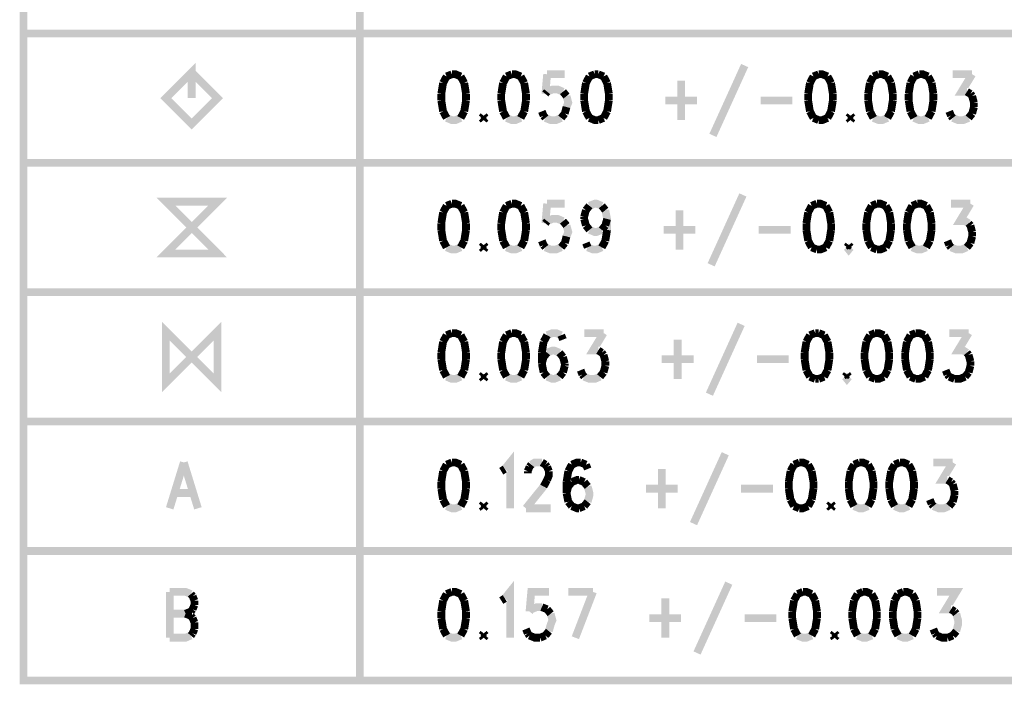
# Model space of a CAD drawing. Extents: x 7.3 to 17.4, y 4.7 to 13.3.
# Tile 9 of 11: x 13.7 to 15.6, y 8.2 to 9.5. Entities that reach past the tile are written whole.
import ezdxf

# ---------------------------------------------------------------- set-up
doc = ezdxf.new("R2010")
doc.units = 0
doc.layers.add('DD_PHO', color=6, linetype='CONTINUOUS')

msp = doc.modelspace()

# ---------------------------------------------------------------- linework, layer by layer
at = {"layer": 'DD_PHO', "const_width": 0.015}
for points in [[(13.75, 10.775), (13.75, 8.2), (17.4, 8.2), (17.4, 10.775), (13.75, 10.775)], [(14.4, 10.475), (14.4, 8.2)], [(13.75, 9.45), (17.4, 9.45)], [(14.075, 9.325), (14.075, 9.375), (14.025, 9.325), (14.075, 9.275), (14.125, 9.325), (14.075, 9.375)], [(15.14386, 9.38796), (15.0825, 9.25296)], [(14.56772, 9.36687), (14.5609, 9.35421)], [(14.57795, 9.37109), (14.56772, 9.36687)], [(14.595, 9.36687), (14.58477, 9.37109), (14.57795, 9.37109)], [(14.60181, 9.35421), (14.595, 9.36687)], [(14.68363, 9.36687), (14.67681, 9.35421)], [(14.69386, 9.37109), (14.68363, 9.36687)], [(14.7109, 9.36687), (14.70068, 9.37109), (14.69386, 9.37109)], [(14.71772, 9.35421), (14.7109, 9.36687)], [(14.76204, 9.37109), (14.75863, 9.33312)], [(14.79613, 9.37109), (14.76204, 9.37109)], [(14.84386, 9.36687), (14.83704, 9.35421)], [(14.85409, 9.37109), (14.84386, 9.36687)], [(14.8609, 9.37109), (14.85409, 9.37109)], [(14.87113, 9.36687), (14.8609, 9.37109)], [(14.87795, 9.35421), (14.87113, 9.36687)], [(15.02113, 9.35843), (15.02113, 9.2825)], [(15.27681, 9.36687), (15.27, 9.35421)], [(15.28704, 9.37109), (15.27681, 9.36687)], [(15.30409, 9.36687), (15.29386, 9.37109), (15.28704, 9.37109)], [(15.3109, 9.35421), (15.30409, 9.36687)], [(15.39272, 9.36687), (15.3859, 9.35421)], [(15.40295, 9.37109), (15.39272, 9.36687)], [(15.42, 9.36687), (15.40977, 9.37109), (15.40295, 9.37109)], [(15.42681, 9.35421), (15.42, 9.36687)], [(15.47113, 9.36687), (15.46431, 9.35421)], [(15.48136, 9.37109), (15.47113, 9.36687)], [(15.4984, 9.36687), (15.48818, 9.37109), (15.48136, 9.37109)], [(15.50522, 9.35421), (15.4984, 9.36687)], [(15.54613, 9.37109), (15.58363, 9.37109)], [(15.58363, 9.37109), (15.56318, 9.33734), (15.5734, 9.33734)], [(14.5609, 9.35421), (14.5575, 9.33312)], [(14.60522, 9.33312), (14.60181, 9.35421)], [(14.67681, 9.35421), (14.6734, 9.33312)], [(14.72113, 9.33312), (14.71772, 9.35421)], [(14.76204, 9.33734), (14.77227, 9.34156), (14.7825, 9.34156), (14.79272, 9.33734)], [(14.83704, 9.35421), (14.83363, 9.33312)], [(14.88136, 9.33312), (14.87795, 9.35421)], [(15.27, 9.35421), (15.26659, 9.33312)], [(15.31431, 9.33312), (15.3109, 9.35421)], [(15.3859, 9.35421), (15.3825, 9.33312)], [(15.43022, 9.33312), (15.42681, 9.35421)], [(15.46431, 9.35421), (15.4609, 9.33312)], [(15.50863, 9.33312), (15.50522, 9.35421)], [(14.5575, 9.33312), (14.5575, 9.32046)], [(14.5575, 9.32046), (14.5609, 9.29937)], [(14.60181, 9.29937), (14.60522, 9.32046)], [(14.60522, 9.32046), (14.60522, 9.33312)], [(14.6734, 9.33312), (14.6734, 9.32046)], [(14.6734, 9.32046), (14.67681, 9.29937)], [(14.71772, 9.29937), (14.72113, 9.32046)], [(14.72113, 9.32046), (14.72113, 9.33312)], [(14.75863, 9.33312), (14.76204, 9.33734)], [(14.79272, 9.33734), (14.79954, 9.3289)], [(14.79954, 9.3289), (14.80295, 9.31625), (14.79954, 9.30781)], [(14.83363, 9.33312), (14.83363, 9.32046)], [(14.83363, 9.32046), (14.83704, 9.29937)], [(14.87795, 9.29937), (14.88136, 9.32046)], [(14.88136, 9.32046), (14.88136, 9.33312)], [(14.99045, 9.32046), (15.05181, 9.32046)], [(15.17454, 9.32046), (15.2359, 9.32046)], [(15.26659, 9.33312), (15.26659, 9.32046)], [(15.26659, 9.32046), (15.27, 9.29937)], [(15.3109, 9.29937), (15.31431, 9.32046)], [(15.31431, 9.32046), (15.31431, 9.33312)], [(15.3825, 9.33312), (15.3825, 9.32046)], [(15.3825, 9.32046), (15.3859, 9.29937)], [(15.42681, 9.29937), (15.43022, 9.32046)], [(15.43022, 9.32046), (15.43022, 9.33312)], [(15.4609, 9.33312), (15.4609, 9.32046)], [(15.4609, 9.32046), (15.46431, 9.29937)], [(15.50522, 9.29937), (15.50863, 9.32046)], [(15.50863, 9.32046), (15.50863, 9.33312)], [(15.5734, 9.33734), (15.58022, 9.33312)], [(15.58022, 9.33312), (15.58363, 9.3289)], [(15.58363, 9.3289), (15.58704, 9.31625)], [(14.79954, 9.30781), (14.79613, 9.29515)], [(15.58704, 9.30781), (15.58363, 9.29515)], [(15.58704, 9.31625), (15.58704, 9.30781)], [(14.5609, 9.29937), (14.56772, 9.28671)], [(14.56772, 9.28671), (14.57795, 9.2825), (14.58477, 9.2825), (14.595, 9.28671)], [(14.595, 9.28671), (14.60181, 9.29937)], [(14.63931, 9.29093), (14.6359, 9.28671)], [(14.6359, 9.28671), (14.63931, 9.2825)], [(14.64272, 9.28671), (14.63931, 9.29093)], [(14.63931, 9.2825), (14.64272, 9.28671)], [(14.67681, 9.29937), (14.68363, 9.28671)], [(14.68363, 9.28671), (14.69386, 9.2825), (14.70068, 9.2825), (14.7109, 9.28671)], [(14.7109, 9.28671), (14.71772, 9.29937)], [(14.75522, 9.29093), (14.75181, 9.29937)], [(14.75863, 9.28671), (14.75522, 9.29093)], [(14.78931, 9.28671), (14.77909, 9.2825), (14.76886, 9.2825), (14.75863, 9.28671)], [(14.79613, 9.29515), (14.78931, 9.28671)], [(14.83704, 9.29937), (14.84386, 9.28671)], [(14.84386, 9.28671), (14.85409, 9.2825), (14.8609, 9.2825)], [(14.8609, 9.2825), (14.87113, 9.28671)], [(14.87113, 9.28671), (14.87795, 9.29937)], [(15.27, 9.29937), (15.27681, 9.28671)], [(15.27681, 9.28671), (15.28704, 9.2825)], [(15.28704, 9.2825), (15.29386, 9.2825), (15.30409, 9.28671)], [(15.30409, 9.28671), (15.3109, 9.29937)], [(15.3484, 9.29093), (15.345, 9.28671)], [(15.345, 9.28671), (15.3484, 9.2825)], [(15.35181, 9.28671), (15.3484, 9.29093)], [(15.3484, 9.2825), (15.35181, 9.28671)], [(15.3859, 9.29937), (15.39272, 9.28671)], [(15.39272, 9.28671), (15.40295, 9.2825), (15.40977, 9.2825), (15.42, 9.28671)], [(15.42, 9.28671), (15.42681, 9.29937)], [(15.46431, 9.29937), (15.47113, 9.28671)], [(15.47113, 9.28671), (15.48136, 9.2825), (15.48818, 9.2825), (15.4984, 9.28671)], [(15.4984, 9.28671), (15.50522, 9.29937)], [(15.54272, 9.29093), (15.53931, 9.29937)], [(15.54613, 9.28671), (15.54272, 9.29093)], [(15.57681, 9.28671), (15.56659, 9.2825), (15.55636, 9.2825), (15.54613, 9.28671)], [(15.58363, 9.29515), (15.57681, 9.28671)], [(13.75, 9.2), (17.4, 9.2)], [(15.14045, 9.13796), (15.07909, 9.00296)], [(14.025, 9.125), (14.125, 9.125), (14.025, 9.025), (14.125, 9.025), (14.025, 9.125)], [(14.56772, 9.11687), (14.5609, 9.10421)], [(14.57795, 9.12109), (14.56772, 9.11687)], [(14.595, 9.11687), (14.58477, 9.12109), (14.57795, 9.12109)], [(14.60181, 9.10421), (14.595, 9.11687)], [(14.68363, 9.11687), (14.67681, 9.10421)], [(14.69386, 9.12109), (14.68363, 9.11687)], [(14.7109, 9.11687), (14.70068, 9.12109), (14.69386, 9.12109)], [(14.71772, 9.10421), (14.7109, 9.11687)], [(14.76204, 9.12109), (14.75863, 9.08312)], [(14.79613, 9.12109), (14.76204, 9.12109)], [(14.83704, 9.10843), (14.84386, 9.11687)], [(14.84386, 9.11687), (14.85409, 9.12109), (14.8575, 9.12109), (14.86772, 9.11687)], [(14.86772, 9.11687), (14.87454, 9.10843)], [(15.2734, 9.11687), (15.26659, 9.10421)], [(15.28363, 9.12109), (15.2734, 9.11687)], [(15.30068, 9.11687), (15.29045, 9.12109), (15.28363, 9.12109)], [(15.3075, 9.10421), (15.30068, 9.11687)], [(15.38931, 9.11687), (15.3825, 9.10421)], [(15.39954, 9.12109), (15.38931, 9.11687)], [(15.41659, 9.11687), (15.40636, 9.12109), (15.39954, 9.12109)], [(15.4234, 9.10421), (15.41659, 9.11687)], [(15.46772, 9.11687), (15.4609, 9.10421)], [(15.47795, 9.12109), (15.46772, 9.11687)], [(15.495, 9.11687), (15.48477, 9.12109), (15.47795, 9.12109)], [(15.50181, 9.10421), (15.495, 9.11687)], [(15.54272, 9.12109), (15.58022, 9.12109)], [(15.58022, 9.12109), (15.55977, 9.08734), (15.57, 9.08734), (15.57681, 9.08312)], [(14.5609, 9.10421), (14.5575, 9.08312)], [(14.60522, 9.08312), (14.60181, 9.10421)], [(14.67681, 9.10421), (14.6734, 9.08312)], [(14.72113, 9.08312), (14.71772, 9.10421)], [(14.76204, 9.08734), (14.77227, 9.09156), (14.7825, 9.09156), (14.79272, 9.08734)], [(14.83363, 9.09578), (14.83704, 9.10843)], [(14.83363, 9.09156), (14.83363, 9.09578)], [(14.83704, 9.0789), (14.83363, 9.09156)], [(14.87454, 9.10843), (14.87795, 9.09156), (14.87795, 9.07046)], [(14.87795, 9.09156), (14.87454, 9.0789)], [(15.01772, 9.10843), (15.01772, 9.0325)], [(15.26659, 9.10421), (15.26318, 9.08312)], [(15.3109, 9.08312), (15.3075, 9.10421)], [(15.3825, 9.10421), (15.37909, 9.08312)], [(15.42681, 9.08312), (15.4234, 9.10421)], [(15.4609, 9.10421), (15.4575, 9.08312)], [(15.50522, 9.08312), (15.50181, 9.10421)], [(14.5575, 9.08312), (14.5575, 9.07046)], [(14.60522, 9.07046), (14.60522, 9.08312)], [(14.6734, 9.08312), (14.6734, 9.07046)], [(14.72113, 9.07046), (14.72113, 9.08312)], [(14.75863, 9.08312), (14.76204, 9.08734)], [(14.79272, 9.08734), (14.79954, 9.0789)], [(14.79954, 9.0789), (14.80295, 9.06625), (14.79954, 9.05781)], [(14.84386, 9.07046), (14.83704, 9.0789)], [(14.87454, 9.0789), (14.86772, 9.07046)], [(15.26318, 9.08312), (15.26318, 9.07046)], [(15.3109, 9.07046), (15.3109, 9.08312)], [(15.37909, 9.08312), (15.37909, 9.07046)], [(15.42681, 9.07046), (15.42681, 9.08312)], [(15.4575, 9.08312), (15.4575, 9.07046)], [(15.50522, 9.07046), (15.50522, 9.08312)], [(15.57681, 9.08312), (15.58022, 9.0789)], [(15.58022, 9.0789), (15.58363, 9.06625)], [(14.5575, 9.07046), (14.5609, 9.04937)], [(14.60181, 9.04937), (14.60522, 9.07046)], [(14.6734, 9.07046), (14.67681, 9.04937)], [(14.71772, 9.04937), (14.72113, 9.07046)], [(14.79954, 9.05781), (14.79613, 9.04515)], [(14.86772, 9.07046), (14.8575, 9.06625), (14.85409, 9.06625), (14.84386, 9.07046)], [(14.87795, 9.07046), (14.87454, 9.04937)], [(14.98704, 9.07046), (15.0484, 9.07046)], [(15.17113, 9.07046), (15.2325, 9.07046)], [(15.26318, 9.07046), (15.26659, 9.04937)], [(15.3075, 9.04937), (15.3109, 9.07046)], [(15.37909, 9.07046), (15.3825, 9.04937)], [(15.4234, 9.04937), (15.42681, 9.07046)], [(15.4575, 9.07046), (15.4609, 9.04937)], [(15.50181, 9.04937), (15.50522, 9.07046)], [(15.58363, 9.05781), (15.58022, 9.04515)], [(15.58363, 9.06625), (15.58363, 9.05781)], [(14.5609, 9.04937), (14.56772, 9.03671)], [(14.56772, 9.03671), (14.57795, 9.0325), (14.58477, 9.0325), (14.595, 9.03671)], [(14.595, 9.03671), (14.60181, 9.04937)], [(14.63931, 9.04093), (14.6359, 9.03671)], [(14.6359, 9.03671), (14.63931, 9.0325)], [(14.64272, 9.03671), (14.63931, 9.04093)], [(14.63931, 9.0325), (14.64272, 9.03671)], [(14.67681, 9.04937), (14.68363, 9.03671)], [(14.68363, 9.03671), (14.69386, 9.0325), (14.70068, 9.0325), (14.7109, 9.03671)], [(14.7109, 9.03671), (14.71772, 9.04937)], [(14.75522, 9.04093), (14.75181, 9.04937)], [(14.75863, 9.03671), (14.75522, 9.04093)], [(14.78931, 9.03671), (14.77909, 9.0325), (14.76886, 9.0325), (14.75863, 9.03671)], [(14.79613, 9.04515), (14.78931, 9.03671)], [(14.84045, 9.03671), (14.83704, 9.04515)], [(14.86772, 9.03671), (14.8575, 9.0325), (14.85068, 9.0325), (14.84045, 9.03671)], [(14.87454, 9.04937), (14.86772, 9.03671)], [(15.26659, 9.04937), (15.2734, 9.03671)], [(15.2734, 9.03671), (15.28363, 9.0325)], [(15.28363, 9.0325), (15.29045, 9.0325), (15.30068, 9.03671)], [(15.30068, 9.03671), (15.3075, 9.04937)], [(15.345, 9.04093), (15.34159, 9.03671)], [(15.34159, 9.03671), (15.345, 9.0325), (15.3484, 9.03671)], [(15.3484, 9.03671), (15.345, 9.04093)], [(15.3825, 9.04937), (15.38931, 9.03671)], [(15.38931, 9.03671), (15.39954, 9.0325)], [(15.39954, 9.0325), (15.40636, 9.0325), (15.41659, 9.03671)], [(15.41659, 9.03671), (15.4234, 9.04937)], [(15.4609, 9.04937), (15.46772, 9.03671)], [(15.46772, 9.03671), (15.47795, 9.0325), (15.48477, 9.0325), (15.495, 9.03671)], [(15.495, 9.03671), (15.50181, 9.04937)], [(15.53931, 9.04093), (15.5359, 9.04937)], [(15.54272, 9.03671), (15.53931, 9.04093)], [(15.5734, 9.03671), (15.56318, 9.0325), (15.55295, 9.0325), (15.54272, 9.03671)], [(15.58022, 9.04515), (15.5734, 9.03671)], [(13.75, 8.95), (17.4, 8.95)], [(14.025, 8.775), (14.025, 8.875), (14.125, 8.775), (14.125, 8.875), (14.025, 8.775)], [(15.13704, 8.88796), (15.07568, 8.75296)], [(14.56772, 8.86687), (14.5609, 8.85421)], [(14.57795, 8.87109), (14.56772, 8.86687)], [(14.595, 8.86687), (14.58477, 8.87109), (14.57795, 8.87109)], [(14.60181, 8.85421), (14.595, 8.86687)], [(14.68363, 8.86687), (14.67681, 8.85421)], [(14.69386, 8.87109), (14.68363, 8.86687)], [(14.7109, 8.86687), (14.70068, 8.87109), (14.69386, 8.87109)], [(14.71772, 8.85421), (14.7109, 8.86687)], [(14.76204, 8.86687), (14.75522, 8.85421)], [(14.78931, 8.86687), (14.77909, 8.87109), (14.77227, 8.87109), (14.76204, 8.86687)], [(14.79272, 8.85843), (14.78931, 8.86687)], [(14.83363, 8.87109), (14.87113, 8.87109)], [(14.87113, 8.87109), (14.85068, 8.83734), (14.8609, 8.83734)], [(15.27, 8.86687), (15.26318, 8.85421)], [(15.28022, 8.87109), (15.27, 8.86687)], [(15.28704, 8.87109), (15.28022, 8.87109)], [(15.29727, 8.86687), (15.28704, 8.87109)], [(15.30409, 8.85421), (15.29727, 8.86687)], [(15.3859, 8.86687), (15.37909, 8.85421)], [(15.39613, 8.87109), (15.3859, 8.86687)], [(15.41318, 8.86687), (15.40295, 8.87109), (15.39613, 8.87109)], [(15.42, 8.85421), (15.41318, 8.86687)], [(15.46431, 8.86687), (15.4575, 8.85421)], [(15.47454, 8.87109), (15.46431, 8.86687)], [(15.49159, 8.86687), (15.48136, 8.87109), (15.47454, 8.87109)], [(15.4984, 8.85421), (15.49159, 8.86687)], [(15.53931, 8.87109), (15.57681, 8.87109)], [(15.57681, 8.87109), (15.55636, 8.83734), (15.56659, 8.83734), (15.5734, 8.83312)], [(14.5609, 8.85421), (14.5575, 8.83312)], [(14.60522, 8.83312), (14.60181, 8.85421)], [(14.67681, 8.85421), (14.6734, 8.83312)], [(14.72113, 8.83312), (14.71772, 8.85421)], [(14.75522, 8.85421), (14.75181, 8.83312)], [(15.01431, 8.85843), (15.01431, 8.7825)], [(15.26318, 8.85421), (15.25977, 8.83312)], [(15.3075, 8.83312), (15.30409, 8.85421)], [(15.37909, 8.85421), (15.37568, 8.83312)], [(15.4234, 8.83312), (15.42, 8.85421)], [(15.4575, 8.85421), (15.45409, 8.83312)], [(15.50181, 8.83312), (15.4984, 8.85421)], [(14.5575, 8.83312), (14.5575, 8.82046)], [(14.60522, 8.82046), (14.60522, 8.83312)], [(14.6734, 8.83312), (14.6734, 8.82046)], [(14.72113, 8.82046), (14.72113, 8.83312)], [(14.75181, 8.83312), (14.75181, 8.81203)], [(14.75522, 8.82468), (14.75181, 8.81203)], [(14.76204, 8.83312), (14.75522, 8.82468)], [(14.7859, 8.83312), (14.77568, 8.83734), (14.77227, 8.83734), (14.76204, 8.83312)], [(14.79272, 8.82468), (14.7859, 8.83312)], [(14.79613, 8.81203), (14.79272, 8.82468)], [(14.8609, 8.83734), (14.86772, 8.83312)], [(14.86772, 8.83312), (14.87113, 8.8289)], [(14.87113, 8.8289), (14.87454, 8.81625)], [(15.25977, 8.83312), (15.25977, 8.82046)], [(15.3075, 8.82046), (15.3075, 8.83312)], [(15.37568, 8.83312), (15.37568, 8.82046)], [(15.4234, 8.82046), (15.4234, 8.83312)], [(15.45409, 8.83312), (15.45409, 8.82046)], [(15.50181, 8.82046), (15.50181, 8.83312)], [(15.5734, 8.83312), (15.57681, 8.8289)], [(15.57681, 8.8289), (15.58022, 8.81625)], [(14.5575, 8.82046), (14.5609, 8.79937)], [(14.60181, 8.79937), (14.60522, 8.82046)], [(14.6734, 8.82046), (14.67681, 8.79937)], [(14.71772, 8.79937), (14.72113, 8.82046)], [(14.75181, 8.81203), (14.75522, 8.79515)], [(14.79272, 8.79515), (14.79613, 8.80781)], [(14.79613, 8.80781), (14.79613, 8.81203)], [(14.87454, 8.80781), (14.87113, 8.79515)], [(14.87454, 8.81625), (14.87454, 8.80781)], [(14.98363, 8.82046), (15.045, 8.82046)], [(15.16772, 8.82046), (15.22909, 8.82046)], [(15.25977, 8.82046), (15.26318, 8.79937)], [(15.30409, 8.79937), (15.3075, 8.82046)], [(15.37568, 8.82046), (15.37909, 8.79937)], [(15.42, 8.79937), (15.4234, 8.82046)], [(15.45409, 8.82046), (15.4575, 8.79937)], [(15.4984, 8.79937), (15.50181, 8.82046)], [(15.58022, 8.80781), (15.57681, 8.79515)], [(15.58022, 8.81625), (15.58022, 8.80781)], [(14.5609, 8.79937), (14.56772, 8.78671)], [(14.56772, 8.78671), (14.57795, 8.7825), (14.58477, 8.7825), (14.595, 8.78671)], [(14.595, 8.78671), (14.60181, 8.79937)], [(14.63931, 8.79093), (14.6359, 8.78671)], [(14.6359, 8.78671), (14.63931, 8.7825)], [(14.64272, 8.78671), (14.63931, 8.79093)], [(14.63931, 8.7825), (14.64272, 8.78671)], [(14.67681, 8.79937), (14.68363, 8.78671)], [(14.68363, 8.78671), (14.69386, 8.7825), (14.70068, 8.7825), (14.7109, 8.78671)], [(14.7109, 8.78671), (14.71772, 8.79937)], [(14.75522, 8.79515), (14.76204, 8.78671)], [(14.76204, 8.78671), (14.77227, 8.7825), (14.77568, 8.7825), (14.7859, 8.78671)], [(14.7859, 8.78671), (14.79272, 8.79515)], [(14.83022, 8.79093), (14.82681, 8.79937)], [(14.83363, 8.78671), (14.83022, 8.79093)], [(14.86431, 8.78671), (14.85409, 8.7825), (14.84386, 8.7825), (14.83363, 8.78671)], [(14.87113, 8.79515), (14.86431, 8.78671)], [(15.26318, 8.79937), (15.27, 8.78671)], [(15.27, 8.78671), (15.28022, 8.7825)], [(15.28704, 8.7825), (15.29727, 8.78671)], [(15.29727, 8.78671), (15.30409, 8.79937)], [(15.34159, 8.79093), (15.33818, 8.78671)], [(15.33818, 8.78671), (15.34159, 8.7825), (15.345, 8.78671)], [(15.345, 8.78671), (15.34159, 8.79093)], [(15.37909, 8.79937), (15.3859, 8.78671)], [(15.3859, 8.78671), (15.39613, 8.7825)], [(15.39613, 8.7825), (15.40295, 8.7825), (15.41318, 8.78671)], [(15.41318, 8.78671), (15.42, 8.79937)], [(15.4575, 8.79937), (15.46431, 8.78671)], [(15.46431, 8.78671), (15.47454, 8.7825)], [(15.47454, 8.7825), (15.48136, 8.7825), (15.49159, 8.78671)], [(15.49159, 8.78671), (15.4984, 8.79937)], [(15.5359, 8.79093), (15.5325, 8.79937)], [(15.53931, 8.78671), (15.5359, 8.79093)], [(15.54954, 8.7825), (15.53931, 8.78671)], [(15.57, 8.78671), (15.55977, 8.7825), (15.54954, 8.7825)], [(15.57681, 8.79515), (15.57, 8.78671)], [(15.28022, 8.7825), (15.28704, 8.7825)], [(13.75, 8.7), (17.4, 8.7)], [(14.68022, 8.60843), (14.69045, 8.62109), (14.69045, 8.5325)], [(15.10636, 8.63796), (15.045, 8.50296)], [(14.05977, 8.62109), (14.0325, 8.5325)], [(14.05977, 8.62109), (14.08704, 8.5325)], [(14.56772, 8.61687), (14.5609, 8.60421)], [(14.57795, 8.62109), (14.56772, 8.61687)], [(14.595, 8.61687), (14.58477, 8.62109), (14.57795, 8.62109)], [(14.60181, 8.60421), (14.595, 8.61687)], [(14.72795, 8.61265), (14.73136, 8.61687)], [(14.73136, 8.61687), (14.73818, 8.62109), (14.75181, 8.62109)], [(14.75181, 8.62109), (14.75863, 8.61687)], [(14.75863, 8.61687), (14.76204, 8.61265)], [(14.80977, 8.61687), (14.80295, 8.60421)], [(14.82681, 8.62109), (14.82, 8.62109), (14.80977, 8.61687)], [(14.83704, 8.61687), (14.82681, 8.62109)], [(14.84045, 8.60843), (14.83704, 8.61687)], [(15.23931, 8.61687), (15.2325, 8.60421)], [(15.24954, 8.62109), (15.23931, 8.61687)], [(15.26659, 8.61687), (15.25636, 8.62109), (15.24954, 8.62109)], [(15.2734, 8.60421), (15.26659, 8.61687)], [(15.35522, 8.61687), (15.3484, 8.60421)], [(15.36545, 8.62109), (15.35522, 8.61687)], [(15.3825, 8.61687), (15.37227, 8.62109), (15.36545, 8.62109)], [(15.38931, 8.60421), (15.3825, 8.61687)], [(15.43363, 8.61687), (15.42681, 8.60421)], [(15.44386, 8.62109), (15.43363, 8.61687)], [(15.4609, 8.61687), (15.45068, 8.62109), (15.44386, 8.62109)], [(15.46772, 8.60421), (15.4609, 8.61687)], [(15.50863, 8.62109), (15.54613, 8.62109)], [(15.54613, 8.62109), (15.52568, 8.58734), (15.5359, 8.58734)], [(14.5609, 8.60421), (14.5575, 8.58312)], [(14.60522, 8.58312), (14.60181, 8.60421)], [(14.6734, 8.60421), (14.68022, 8.60843)], [(14.72454, 8.60421), (14.72795, 8.61265)], [(14.72454, 8.6), (14.72454, 8.60421)], [(14.76204, 8.61265), (14.76545, 8.60421)], [(14.76545, 8.60421), (14.76545, 8.59578), (14.76204, 8.58734)], [(14.80295, 8.60421), (14.79954, 8.58312)], [(14.98363, 8.60843), (14.98363, 8.5325)], [(15.2325, 8.60421), (15.22909, 8.58312)], [(15.27681, 8.58312), (15.2734, 8.60421)], [(15.3484, 8.60421), (15.345, 8.58312)], [(15.39272, 8.58312), (15.38931, 8.60421)], [(15.42681, 8.60421), (15.4234, 8.58312)], [(15.47113, 8.58312), (15.46772, 8.60421)], [(14.5575, 8.58312), (14.5575, 8.57046)], [(14.60522, 8.57046), (14.60522, 8.58312)], [(14.76204, 8.58734), (14.75522, 8.57468)], [(14.79954, 8.58312), (14.79954, 8.56203)], [(14.80977, 8.58312), (14.80295, 8.57468)], [(14.8234, 8.58734), (14.82, 8.58734), (14.80977, 8.58312)], [(14.83363, 8.58312), (14.8234, 8.58734)], [(14.84045, 8.57468), (14.83363, 8.58312)], [(15.22909, 8.58312), (15.22909, 8.57046)], [(15.27681, 8.57046), (15.27681, 8.58312)], [(15.345, 8.58312), (15.345, 8.57046)], [(15.39272, 8.57046), (15.39272, 8.58312)], [(15.4234, 8.58312), (15.4234, 8.57046)], [(15.47113, 8.57046), (15.47113, 8.58312)], [(15.5359, 8.58734), (15.54272, 8.58312)], [(15.54272, 8.58312), (15.54613, 8.5789)], [(15.54613, 8.5789), (15.54954, 8.56625)], [(14.04272, 8.56203), (14.07681, 8.56203)], [(14.5575, 8.57046), (14.5609, 8.54937)], [(14.60181, 8.54937), (14.60522, 8.57046)], [(14.75522, 8.57468), (14.72113, 8.5325)], [(14.80295, 8.57468), (14.79954, 8.56203)], [(14.79954, 8.56203), (14.80295, 8.54515)], [(14.84045, 8.54515), (14.84386, 8.55781), (14.84386, 8.56203), (14.84045, 8.57468)], [(14.95295, 8.57046), (15.01431, 8.57046)], [(15.13704, 8.57046), (15.1984, 8.57046)], [(15.22909, 8.57046), (15.2325, 8.54937)], [(15.2734, 8.54937), (15.27681, 8.57046)], [(15.345, 8.57046), (15.3484, 8.54937)], [(15.38931, 8.54937), (15.39272, 8.57046)], [(15.4234, 8.57046), (15.42681, 8.54937)], [(15.46772, 8.54937), (15.47113, 8.57046)], [(15.54954, 8.55781), (15.54613, 8.54515)], [(15.54954, 8.56625), (15.54954, 8.55781)], [(14.5609, 8.54937), (14.56772, 8.53671)], [(14.595, 8.53671), (14.60181, 8.54937)], [(14.63931, 8.54093), (14.6359, 8.53671)], [(14.64272, 8.53671), (14.63931, 8.54093)], [(14.80295, 8.54515), (14.80977, 8.53671)], [(14.83363, 8.53671), (14.84045, 8.54515)], [(15.2325, 8.54937), (15.23931, 8.53671)], [(15.26659, 8.53671), (15.2734, 8.54937)], [(15.3109, 8.54093), (15.3075, 8.53671)], [(15.31431, 8.53671), (15.3109, 8.54093)], [(15.3484, 8.54937), (15.35522, 8.53671)], [(15.3825, 8.53671), (15.38931, 8.54937)], [(15.42681, 8.54937), (15.43363, 8.53671)], [(15.4609, 8.53671), (15.46772, 8.54937)], [(15.50522, 8.54093), (15.50181, 8.54937)], [(15.50863, 8.53671), (15.50522, 8.54093)], [(15.54613, 8.54515), (15.53931, 8.53671)], [(14.56772, 8.53671), (14.57795, 8.5325), (14.58477, 8.5325), (14.595, 8.53671)], [(14.6359, 8.53671), (14.63931, 8.5325)], [(14.63931, 8.5325), (14.64272, 8.53671)], [(14.72113, 8.5325), (14.76886, 8.5325)], [(14.80977, 8.53671), (14.82, 8.5325), (14.8234, 8.5325)], [(14.8234, 8.5325), (14.83363, 8.53671)], [(15.23931, 8.53671), (15.24954, 8.5325)], [(15.24954, 8.5325), (15.25636, 8.5325), (15.26659, 8.53671)], [(15.3075, 8.53671), (15.3109, 8.5325)], [(15.3109, 8.5325), (15.31431, 8.53671)], [(15.35522, 8.53671), (15.36545, 8.5325), (15.37227, 8.5325), (15.3825, 8.53671)], [(15.43363, 8.53671), (15.44386, 8.5325), (15.45068, 8.5325), (15.4609, 8.53671)], [(15.53931, 8.53671), (15.52909, 8.5325), (15.51886, 8.5325), (15.50863, 8.53671)], [(13.75, 8.45), (17.4, 8.45)], [(15.11318, 8.38796), (15.05181, 8.25296)], [(14.0325, 8.37109), (14.0325, 8.2825)], [(14.0325, 8.37109), (14.06318, 8.37109), (14.0734, 8.36687)], [(14.0734, 8.36687), (14.07681, 8.36265)], [(14.56772, 8.36687), (14.5609, 8.35421)], [(14.57795, 8.37109), (14.56772, 8.36687)], [(14.595, 8.36687), (14.58477, 8.37109), (14.57795, 8.37109)], [(14.60181, 8.35421), (14.595, 8.36687)], [(14.68022, 8.35843), (14.69045, 8.37109), (14.69045, 8.2825)], [(14.76545, 8.37109), (14.73136, 8.37109), (14.72795, 8.33312)], [(14.80295, 8.37109), (14.85068, 8.37109)], [(14.85068, 8.37109), (14.81659, 8.2825)], [(15.24613, 8.36687), (15.23931, 8.35421)], [(15.25636, 8.37109), (15.24613, 8.36687)], [(15.2734, 8.36687), (15.26318, 8.37109), (15.25636, 8.37109)], [(15.28022, 8.35421), (15.2734, 8.36687)], [(15.36204, 8.36687), (15.35522, 8.35421)], [(15.37227, 8.37109), (15.36204, 8.36687)], [(15.38931, 8.36687), (15.37909, 8.37109), (15.37227, 8.37109)], [(15.39613, 8.35421), (15.38931, 8.36687)], [(15.44045, 8.36687), (15.43363, 8.35421)], [(15.45068, 8.37109), (15.44045, 8.36687)], [(15.46772, 8.36687), (15.4575, 8.37109), (15.45068, 8.37109)], [(15.47454, 8.35421), (15.46772, 8.36687)], [(15.51545, 8.37109), (15.55295, 8.37109), (15.5325, 8.33734), (15.54272, 8.33734)], [(14.07681, 8.36265), (14.08022, 8.35421)], [(14.08022, 8.35421), (14.08022, 8.34578)], [(14.5609, 8.35421), (14.5575, 8.33312)], [(14.60522, 8.33312), (14.60181, 8.35421)], [(14.6734, 8.35421), (14.68022, 8.35843)], [(14.99045, 8.35843), (14.99045, 8.2825)], [(15.23931, 8.35421), (15.2359, 8.33312)], [(15.28363, 8.33312), (15.28022, 8.35421)], [(15.35522, 8.35421), (15.35181, 8.33312)], [(15.39954, 8.33312), (15.39613, 8.35421)], [(15.43363, 8.35421), (15.43022, 8.33312)], [(15.47795, 8.33312), (15.47454, 8.35421)], [(14.0325, 8.3289), (14.06318, 8.3289)], [(14.0734, 8.33312), (14.06318, 8.3289)], [(14.06318, 8.3289), (14.0734, 8.32468)], [(14.07681, 8.33734), (14.0734, 8.33312)], [(14.08022, 8.34578), (14.07681, 8.33734)], [(14.5575, 8.33312), (14.5575, 8.32046)], [(14.60522, 8.32046), (14.60522, 8.33312)], [(14.72795, 8.33312), (14.73136, 8.33734), (14.74159, 8.34156), (14.75181, 8.34156)], [(14.75181, 8.34156), (14.76204, 8.33734)], [(14.76204, 8.33734), (14.76886, 8.3289)], [(14.76886, 8.3289), (14.77227, 8.31625), (14.76886, 8.30781), (14.76545, 8.29515)], [(15.2359, 8.33312), (15.2359, 8.32046)], [(15.28363, 8.32046), (15.28363, 8.33312)], [(15.35181, 8.33312), (15.35181, 8.32046)], [(15.39954, 8.32046), (15.39954, 8.33312)], [(15.43022, 8.33312), (15.43022, 8.32046)], [(15.47795, 8.32046), (15.47795, 8.33312)], [(15.54272, 8.33734), (15.54954, 8.33312)], [(15.54954, 8.33312), (15.55295, 8.3289)], [(15.55295, 8.3289), (15.55636, 8.31625), (15.55636, 8.30781), (15.55295, 8.29515)], [(14.0734, 8.32468), (14.07681, 8.32046)], [(14.07681, 8.32046), (14.08022, 8.31203)], [(14.08022, 8.31203), (14.08022, 8.29937)], [(14.5575, 8.32046), (14.5609, 8.29937)], [(14.60181, 8.29937), (14.60522, 8.32046)], [(14.95977, 8.32046), (15.02113, 8.32046)], [(15.14386, 8.32046), (15.20522, 8.32046)], [(15.2359, 8.32046), (15.23931, 8.29937)], [(15.28022, 8.29937), (15.28363, 8.32046)], [(15.35181, 8.32046), (15.35522, 8.29937)], [(15.39613, 8.29937), (15.39954, 8.32046)], [(15.43022, 8.32046), (15.43363, 8.29937)], [(15.47454, 8.29937), (15.47795, 8.32046)], [(14.07681, 8.29093), (14.0734, 8.28671)], [(14.08022, 8.29937), (14.07681, 8.29093)], [(14.5609, 8.29937), (14.56772, 8.28671)], [(14.595, 8.28671), (14.60181, 8.29937)], [(14.63931, 8.29093), (14.6359, 8.28671)], [(14.64272, 8.28671), (14.63931, 8.29093)], [(14.72454, 8.29093), (14.72113, 8.29937)], [(14.72795, 8.28671), (14.72454, 8.29093)], [(14.76545, 8.29515), (14.75863, 8.28671)], [(15.23931, 8.29937), (15.24613, 8.28671)], [(15.2734, 8.28671), (15.28022, 8.29937)], [(15.31772, 8.29093), (15.31431, 8.28671)], [(15.32113, 8.28671), (15.31772, 8.29093)], [(15.35522, 8.29937), (15.36204, 8.28671)], [(15.38931, 8.28671), (15.39613, 8.29937)], [(15.43363, 8.29937), (15.44045, 8.28671)], [(15.46772, 8.28671), (15.47454, 8.29937)], [(15.51204, 8.29093), (15.50863, 8.29937)], [(15.51545, 8.28671), (15.51204, 8.29093)], [(15.55295, 8.29515), (15.54613, 8.28671)], [(14.0734, 8.28671), (14.06318, 8.2825), (14.0325, 8.2825)], [(14.56772, 8.28671), (14.57795, 8.2825), (14.58477, 8.2825), (14.595, 8.28671)], [(14.6359, 8.28671), (14.63931, 8.2825)], [(14.63931, 8.2825), (14.64272, 8.28671)], [(14.7484, 8.2825), (14.73818, 8.2825), (14.72795, 8.28671)], [(14.75863, 8.28671), (14.7484, 8.2825)], [(15.24613, 8.28671), (15.25636, 8.2825), (15.26318, 8.2825), (15.2734, 8.28671)], [(15.31431, 8.28671), (15.31772, 8.2825)], [(15.31772, 8.2825), (15.32113, 8.28671)], [(15.36204, 8.28671), (15.37227, 8.2825), (15.37909, 8.2825), (15.38931, 8.28671)], [(15.44045, 8.28671), (15.45068, 8.2825), (15.4575, 8.2825), (15.46772, 8.28671)], [(15.5359, 8.2825), (15.52568, 8.2825), (15.51545, 8.28671)], [(15.54613, 8.28671), (15.5359, 8.2825)]]:
    msp.add_lwpolyline(points, dxfattribs=at)

doc.saveas('drawing.dxf')
